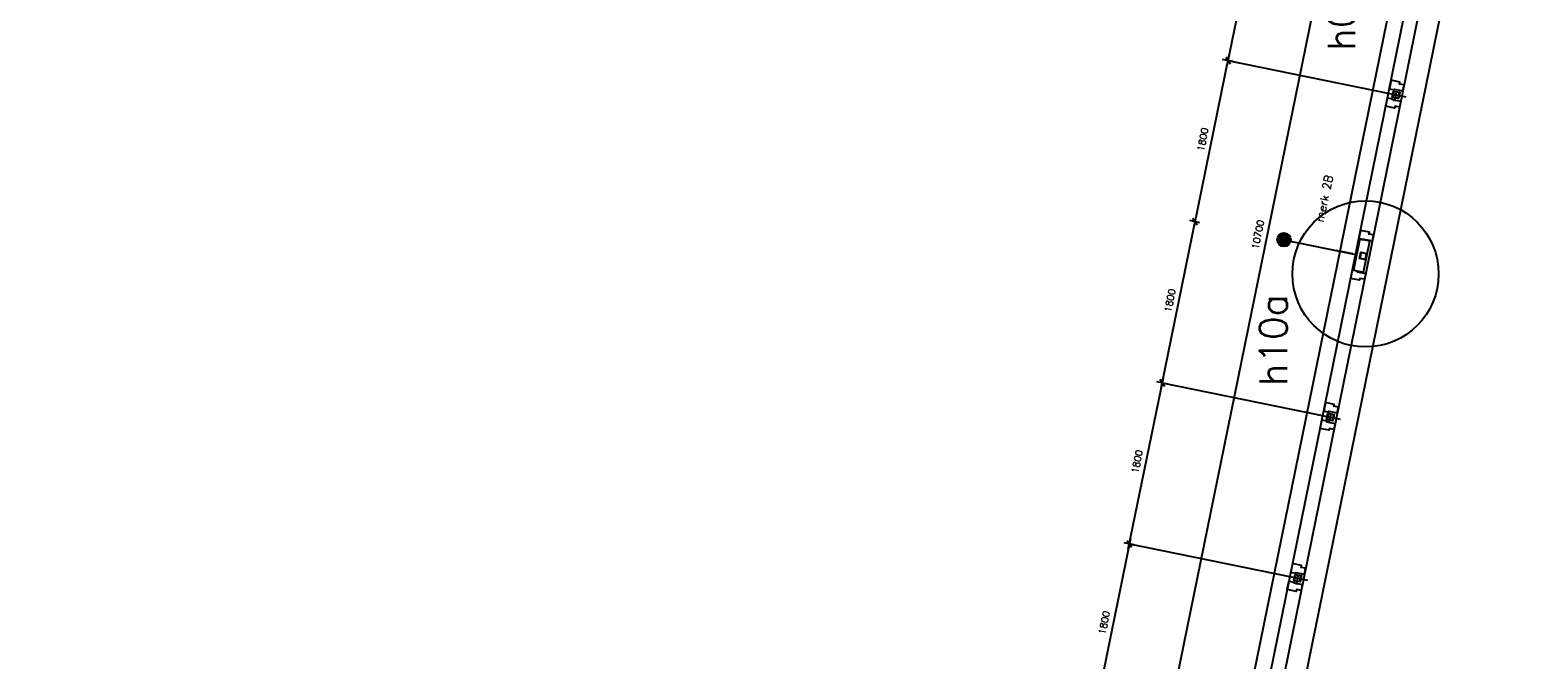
# Model space of a CAD drawing. Extents: x -29284 to 2055880, y -64816 to 121103.
# Tile 40 of 123: x 7327 to 23827, y 52612 to 59506. Entities that reach past the tile are written whole.
import ezdxf

# ---------------------------------------------------------------- set-up
doc = ezdxf.new("R2010")
doc.units = 0
doc.header["$LTSCALE"] = 50
doc.header["$MEASUREMENT"] = 0
doc.header["$PDMODE"] = 3
doc.header["$PDSIZE"] = 0.1
doc.layers.get('0').update_dxf_attribs({"linetype": 'CONTINUOUS'})
doc.layers.get('DEFPOINTS').update_dxf_attribs({"linetype": 'CONTINUOUS'})
for name, color, linetype in [('_DETAILNUMMERS', 4, 'CONTINUOUS'), ('_DETAILNUMMERSTEKST', 4, 'CONTINUOUS'), ('A--A28--_F-2--', 7, 'CONTINUOUS'), ('A--L21--', 3, 'CONTINUOUS'), ('A--L21A3_BUITENWAND', 3, 'CONTINUOUS'), ('A--L28--', 7, 'CONTINUOUS'), ('A--L28--_F-2--', 7, 'CONTINUOUS'), ('A--L31--', 2, 'CONTINUOUS'), ('A--L31--_F123-', 7, 'CONTINUOUS'), ('A--M$1A-_F123-', 1, 'CONTINUOUS'), ('TEKST_KOZIJNMERK', 2, 'CONTINUOUS'), ('X--LR---_CP', 7, 'CONTINUOUS')]:
    doc.layers.add(name, color=color, linetype=linetype)
doc.layers.add('bruto vloeroppervlak', color=3, linetype='CONTINUOUS', plot=False)
doc.styles.add('ALFA-0_25', font='ROMANS')
doc.styles.add('HIEMSTRA', font='romans.shx')
doc.dimstyles.new('STANDARD$0', dxfattribs={"dimscale": 30, "dimtxt": 2.5, "dimasz": 2, "dimexe": 2, "dimexo": 0, "dimgap": 2, "dimtad": 1, "dimdec": 0, "dimzin": 0, "dimdsep": 46, "dimtxsty": 'ALFA-0_25', "dimblk1": 'OBLIQUE', "dimblk2": 'OBLIQUE', "dimsah": 1, "dimcen": -3, "dimdle": 2, "dimclrd": 1, "dimclre": 1, "dimclrt": 2, "dimadec": 0, "dimazin": 0, "dimtfac": 0.666667, "dimtofl": 0, "dimtmove": 2, "dimatfit": 3, "dimldrblk": 'OBLIQUE', "dimfxl": 1, "dimtvp": 0.833333, "dimtolj": 1, "dimtzin": 0, "dimarcsym": 0})

# ---------------------------------------------------------------- blocks, each defined once
blk = doc.blocks.new('_OBLIQUE')
at = {"color": 0, "linetype": 'ByBlock'}
blk.add_line((-0.5, -0.5), (0.5, 0.5), dxfattribs=at)
blk = doc.blocks.new('*D369')
at = {"layer": 'A--M$1A-_F123-', "color": 1, "linetype": 'Continuous', "lineweight": -2, "transparency": 16777216}
for p, q in [((21940, 62550), (19780, 51948)), ((21906, 62496), (21987, 62479)), ((19769, 52011), (19851, 51994))]:
    blk.add_line(p, q, dxfattribs=at)
at = {"layer": 'DEFPOINTS', "color": 0, "linetype": 'Continuous', "transparency": 16777216}
for p in [(21906, 62496), (19769, 52011), (19792, 52006)]:
    blk.add_point(p, dxfattribs=at)
at = {"layer": 'A--M$1A-_F123-', "color": 1, "linetype": 'Continuous', "lineweight": -2, "transparency": 16777216, "xscale": 60, "yscale": 60, "zscale": 60}
for p, rotation in [((21928, 62491), 78.48629033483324), ((19792, 52006), 258.4862903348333)]:
    blk.add_blockref('_OBLIQUE', p, dxfattribs=dict(at, rotation=rotation))
at = {"layer": 'A--M$1A-_F123-', "color": 2, "linetype": 'Continuous', "transparency": 16777216, "insert": (20764, 57268), "char_height": 75, "attachment_point": 5, "rotation": 78.4863, "style": 'ALFA-0_25'}
blk.add_mtext('\\A1;10700', dxfattribs=at)
blk = doc.blocks.new('Q020607-')
at = {"layer": 'A--A28--_F-2--', "color": 3}
for points in [[(-31, 31), (-35, -35), (-35, 35)], [(-31, 31), (-35, 35), (35, 35)], [(-31, 31), (-31, -31), (-35, -35)], [(35, 35), (31, 31), (-31, 31)], [(35, 35), (35, -35), (31, 31)], [(35, -35), (31, -31), (31, 31)], [(35, -35), (-35, -35), (-31, -31)], [(35, -35), (-31, -31), (31, -31)]]:
    blk.add_solid(points, dxfattribs=at)
at = {"layer": 'A--L28--_F-2--', "color": 3, "linetype": 'Continuous'}
blk.add_lwpolyline([(-35, -35), (-31, -31), (-31, 31), (31, 31), (31, -31), (-31, -31), (-35, -35), (35, -35), (35, 35), (-35, 35)], close=True, dxfattribs=at)
at = {"layer": 'X--LR---_CP', "color": 4, "linetype": 'Continuous'}
for p in [(-35, 0), (0, 0), (35, 0)]:
    blk.add_point(p, dxfattribs=at)
blk = doc.blocks.new('*D590')
at = {"layer": 'A--M$1A-_F123-', "color": 1, "linetype": 'Continuous', "lineweight": -2, "transparency": 16777216}
for p, q in [((19369, 53939), (18986, 52058)), ((19410, 53870), (19299, 53893)), ((19050, 52106), (18939, 52129))]:
    blk.add_line(p, q, dxfattribs=at)
at = {"layer": 'DEFPOINTS', "color": 0, "linetype": 'Continuous', "transparency": 16777216}
for p in [(19410, 53870), (18998, 52117), (19050, 52106)]:
    blk.add_point(p, dxfattribs=at)
at = {"layer": 'A--M$1A-_F123-', "color": 1, "linetype": 'Continuous', "lineweight": -2, "transparency": 16777216, "xscale": 60, "yscale": 60, "zscale": 60}
for p, rotation in [((19357, 53881), 78.48629033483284), ((18998, 52117), 258.4862903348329)]:
    blk.add_blockref('_OBLIQUE', p, dxfattribs=dict(at, rotation=rotation))
at = {"layer": 'A--M$1A-_F123-', "color": 2, "linetype": 'Continuous', "transparency": 16777216, "insert": (19082, 53018), "char_height": 75, "attachment_point": 5, "rotation": 78.4863, "style": 'ALFA-0_25'}
blk.add_mtext('\\A1;1800', dxfattribs=at)
blk = doc.blocks.new('*D591')
at = {"layer": 'A--M$1A-_F123-', "color": 1, "linetype": 'Continuous', "lineweight": -2, "transparency": 16777216}
for p, q in [((19345, 53822), (19729, 55703)), ((19717, 55644), (19775, 55632)), ((19357, 53881), (19416, 53869))]:
    blk.add_line(p, q, dxfattribs=at)
at = {"layer": 'DEFPOINTS', "color": 0, "linetype": 'Continuous', "transparency": 16777216}
for p in [(19717, 55644), (19717, 55644), (19357, 53881)]:
    blk.add_point(p, dxfattribs=at)
at = {"layer": 'A--M$1A-_F123-', "color": 1, "linetype": 'Continuous', "lineweight": -2, "transparency": 16777216, "xscale": 60, "yscale": 60, "zscale": 60}
for p, rotation in [((19717, 55644), 78.48629033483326), ((19357, 53881), 258.4862903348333)]:
    blk.add_blockref('_OBLIQUE', p, dxfattribs=dict(at, rotation=rotation))
at = {"layer": 'A--M$1A-_F123-', "color": 2, "linetype": 'Continuous', "transparency": 16777216, "insert": (19441, 54782), "char_height": 75, "attachment_point": 5, "rotation": 78.4863, "style": 'ALFA-0_25'}
blk.add_mtext('\\A1;1800', dxfattribs=at)
blk = doc.blocks.new('*D592')
at = {"layer": 'A--M$1A-_F123-', "color": 1, "linetype": 'Continuous', "lineweight": -2, "transparency": 16777216}
for p, q in [((19705, 55586), (20088, 57467)), ((20076, 57408), (20017, 57420)), ((19717, 55644), (19658, 55656))]:
    blk.add_line(p, q, dxfattribs=at)
at = {"layer": 'DEFPOINTS', "color": 0, "linetype": 'Continuous', "transparency": 16777216}
for p in [(20076, 57408), (20076, 57408), (19717, 55644)]:
    blk.add_point(p, dxfattribs=at)
at = {"layer": 'A--M$1A-_F123-', "color": 1, "linetype": 'Continuous', "lineweight": -2, "transparency": 16777216, "xscale": 60, "yscale": 60, "zscale": 60}
for p, rotation in [((20076, 57408), 78.48629033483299), ((19717, 55644), 258.486290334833)]:
    blk.add_blockref('_OBLIQUE', p, dxfattribs=dict(at, rotation=rotation))
at = {"layer": 'A--M$1A-_F123-', "color": 2, "linetype": 'Continuous', "transparency": 16777216, "insert": (19801, 56546), "char_height": 75, "attachment_point": 5, "rotation": 78.4863, "style": 'ALFA-0_25'}
blk.add_mtext('\\A1;1800', dxfattribs=at)
blk = doc.blocks.new('*D593')
at = {"layer": 'A--M$1A-_F123-', "color": 1, "linetype": 'Continuous', "lineweight": -2, "transparency": 16777216}
for p, q in [((20447, 59231), (20064, 57349)), ((20488, 59161), (20376, 59184)), ((20128, 57397), (20017, 57420))]:
    blk.add_line(p, q, dxfattribs=at)
at = {"layer": 'DEFPOINTS', "color": 0, "linetype": 'Continuous', "transparency": 16777216}
for p in [(20488, 59161), (20076, 57408), (20128, 57397)]:
    blk.add_point(p, dxfattribs=at)
at = {"layer": 'A--M$1A-_F123-', "color": 1, "linetype": 'Continuous', "lineweight": -2, "transparency": 16777216, "xscale": 60, "yscale": 60, "zscale": 60}
for p, rotation in [((20435, 59172), 78.48629033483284), ((20076, 57408), 258.4862903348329)]:
    blk.add_blockref('_OBLIQUE', p, dxfattribs=dict(at, rotation=rotation))
at = {"layer": 'A--M$1A-_F123-', "color": 2, "linetype": 'Continuous', "transparency": 16777216, "insert": (20160, 58309), "char_height": 75, "attachment_point": 5, "rotation": 78.4863, "style": 'ALFA-0_25'}
blk.add_mtext('\\A1;1800', dxfattribs=at)
blk = doc.blocks.new('*D600')
at = {"layer": 'A--M$1A-_F123-', "color": 1, "linetype": 'Continuous', "lineweight": -2, "transparency": 16777216}
for p, q in [((20807, 60996), (20424, 59114)), ((20795, 60937), (20854, 60925)), ((20435, 59173), (20494, 59161))]:
    blk.add_line(p, q, dxfattribs=at)
at = {"layer": 'DEFPOINTS', "color": 0, "linetype": 'Continuous', "transparency": 16777216}
for p in [(20795, 60937), (20435, 59173), (20435, 59173)]:
    blk.add_point(p, dxfattribs=at)
at = {"layer": 'A--M$1A-_F123-', "color": 1, "linetype": 'Continuous', "lineweight": -2, "transparency": 16777216, "xscale": 60, "yscale": 60, "zscale": 60}
for p, rotation in [((20795, 60937), 78.486290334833), ((20435, 59173), 258.486290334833)]:
    blk.add_blockref('_OBLIQUE', p, dxfattribs=dict(at, rotation=rotation))
at = {"layer": 'A--M$1A-_F123-', "color": 2, "linetype": 'Continuous', "transparency": 16777216, "insert": (20520, 60075), "char_height": 75, "attachment_point": 5, "rotation": 78.4863, "style": 'ALFA-0_25'}
blk.add_mtext('\\A1;1800', dxfattribs=at)
blk = doc.blocks.new('DILATATIEVOEG')
at = {"layer": 'A--L21A3_BUITENWAND', "linetype": 'Continuous'}
h = blk.add_hatch(color=256, dxfattribs=at)
edge = h.paths.add_edge_path()
edge.add_arc((-800, 0), 75, 0, 360)
blk.add_line((-800, 0), (0, 0), dxfattribs=at)
blk.add_circle((-800, 0), 75, dxfattribs=at)
at = {"layer": 'X--LR---_CP', "linetype": 'Continuous'}
blk.add_point((0, 0), dxfattribs=at)

msp = doc.modelspace()

# ---------------------------------------------------------------- linework, layer by layer
at = {"layer": '_DETAILNUMMERS'}
msp.add_circle((21941.8, 56837.1), 800, dxfattribs=at)
at = {"layer": 'A--L21--'}
msp.add_lwpolyline([(23817, 64861.7), (20143.4, 46827.4)], dxfattribs=at)
at = {"layer": 'A--L21--', "color": 4, "linetype": 'Continuous', "elevation": 1}
msp.add_lwpolyline([(21880.6, 57219.1), (21810.9, 56877.4), (21920.7, 56855), (21990.3, 57196.7)], close=True, dxfattribs=at)
at = {"layer": 'A--L31--', "color": 2, "linetype": 'Continuous'}
for points in [[(22350.9, 58841.9), (22363.9, 58905.6), (22313.9, 58915.7), (22318.1, 58936.3), (22221.1, 58956.1), (22206.5, 58884.5), (22202.1, 58863), (22216.8, 58860), (22255.1, 58852.2), (22256.9, 58861.1)], [(22327.3, 58726.2), (22314.4, 58662.5), (22264.4, 58672.7), (22260.2, 58652.1), (22163.2, 58671.9), (22177.8, 58743.5), (22182.2, 58765), (22196.9, 58762), (22235.1, 58754.2), (22233.3, 58745.4)], [(22016.3, 57199.4), (22029.3, 57263), (21979.3, 57273.2), (21983.5, 57293.8), (21886.5, 57313.5), (21871.9, 57242), (21867.5, 57220.4), (21882.2, 57217.5), (21920.4, 57209.7), (21922.2, 57218.5)], [(21943.4, 56841.2), (21930.4, 56777.5), (21880.4, 56787.7), (21876.2, 56767.1), (21779.2, 56786.9), (21793.8, 56858.4), (21798.2, 56880), (21812.9, 56877), (21851.1, 56869.2), (21849.3, 56860.4)], [(21632.4, 55314.3), (21645.3, 55378), (21595.4, 55388.2), (21599.5, 55408.8), (21502.5, 55428.5), (21488, 55357), (21483.6, 55335.4), (21498.3, 55332.5), (21536.5, 55324.7), (21538.3, 55333.5)], [(21608.8, 55198.6), (21595.8, 55135), (21545.8, 55145.2), (21541.6, 55124.6), (21444.6, 55144.4), (21459.2, 55215.9), (21463.6, 55237.4), (21478.3, 55234.4), (21516.5, 55226.6), (21514.7, 55217.8)], [(21273.1, 53550.6), (21286, 53614.2), (21236.1, 53624.4), (21240.3, 53645), (21143.2, 53664.7), (21128.7, 53593.2), (21124.3, 53571.7), (21139, 53568.7), (21177.2, 53560.9), (21179, 53569.7)], [(21249.5, 53434.9), (21236.5, 53371.2), (21186.5, 53381.4), (21182.3, 53360.8), (21085.3, 53380.6), (21099.9, 53452.1), (21104.3, 53473.7), (21119, 53470.7), (21157.2, 53462.9), (21155.4, 53454)]]:
    msp.add_lwpolyline(points, close=True, dxfattribs=at)
at = {"layer": 'A--L31--_F123-', "color": 1, "linetype": 'Continuous'}
for p, q in [((20067.6, 48384.6), (23266.1, 64086.5)), ((23398.4, 63984.1), (20197.5, 48270.4)), ((21801.9, 57057.2), (21620.4, 57094.2))]:
    msp.add_line(p, q, dxfattribs=at)
at = {"layer": 'A--M$1A-_F123-', "linetype": 'Continuous'}
for p, q in [((20435.2, 59171.9), (22384.1, 58774.9)), ((22262.2, 58728.8), (22282.2, 58826.8)), ((19716.6, 55644.3), (21665.6, 55247.3)), ((21543.6, 55201.2), (21563.6, 55299.2)), ((19357.4, 53880.6), (21306.3, 53483.6)), ((21184.3, 53437.4), (21204.3, 53535.4))]:
    msp.add_line(p, q, dxfattribs=at)
at = {"layer": 'bruto vloeroppervlak', "linetype": 'Continuous'}
msp.add_lwpolyline([(23092.3, 64121.8), (19598.3, 46969.1), (17197.6, 47458.1), (7327.1, -997.8), (14132.7, -997.8), (14132.6, -823.2), (16094.5, -822.8), (16668.4, 1994.3), (16668.4, 2051.9), (25504.7, 2051.9), (31588.1, 31970), (31674.3, 31966.8), (39309.5, 31966.8)], dxfattribs=at)

# ---------------------------------------------------------------- block references
at = {"layer": 'A--L21A3_BUITENWAND', "color": 1, "rotation": 348.486290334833}
msp.add_blockref('DILATATIEVOEG', (21833, 57050.9), dxfattribs=at)
at = {"layer": 'A--L28--', "xscale": -1}
for p, rotation in [((22275.6, 58797.7), 78.48629033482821), ((21916.3, 57033.9), 78.48629033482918), ((21557, 55270.1), 78.48629033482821), ((21197.7, 53506.4), 78.48629033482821)]:
    msp.add_blockref('Q020607-', p, dxfattribs=dict(at, rotation=rotation))

# ---------------------------------------------------------------- texts
at = {"layer": '_DETAILNUMMERSTEKST', "style": 'ALFA-0_25'}
for s, p in [('h09', (21829.2, 59282.8)), ('h10a', (21082.3, 55612.3))]:
    msp.add_text(s, height=300, rotation=90, dxfattribs=at).set_placement(p)
at = {"layer": 'TEKST_KOZIJNMERK', "style": 'HIEMSTRA'}
msp.add_text('merk 2B', height=90, rotation=78.486, dxfattribs=at).set_placement((21481.8, 57397.5))

# ---------------------------------------------------------------- dimensions: what is measured, and where the dimension line sits
at = {"layer": 'A--M$1A-_F123-', "linetype": 'Continuous'}
dim = msp.add_linear_dim(base=(19792, 52006.4), p1=(21906.3, 62495.8), p2=(19768.6, 52011.2), angle=78.48629, dimstyle='STANDARD$0', dxfattribs=at)
dim.commit()
dim.dimension.update_dxf_attribs({"geometry": '*D369', "text_midpoint": (20764.4, 57268.4)})
for p1, p2, distance, picture, middle in [((20794.8, 60937), (20435.5, 59173.2), 0, '*D600', (20519.6, 60074.6)), ((20487.6, 59161.2), (20128.3, 57397.4), -53.5, '*D593', (20160, 58309.5)), ((19716.6, 55644.3), (20075.9, 57408.1), 0, '*D592', (19800.7, 56545.7)), ((19357.4, 53880.6), (19716.6, 55644.3), 0, '*D591', (19441.5, 54781.9)), ((19409.7, 53869.9), (19050.5, 52106.1), -53.5, '*D590', (19082.2, 53018.1))]:
    dim = msp.add_aligned_dim(p1=p1, p2=p2, distance=distance, dimstyle='STANDARD$0', dxfattribs=at)
    dim.commit()
    dim.dimension.update_dxf_attribs({"geometry": picture, "text_midpoint": middle})

doc.saveas('drawing.dxf')
